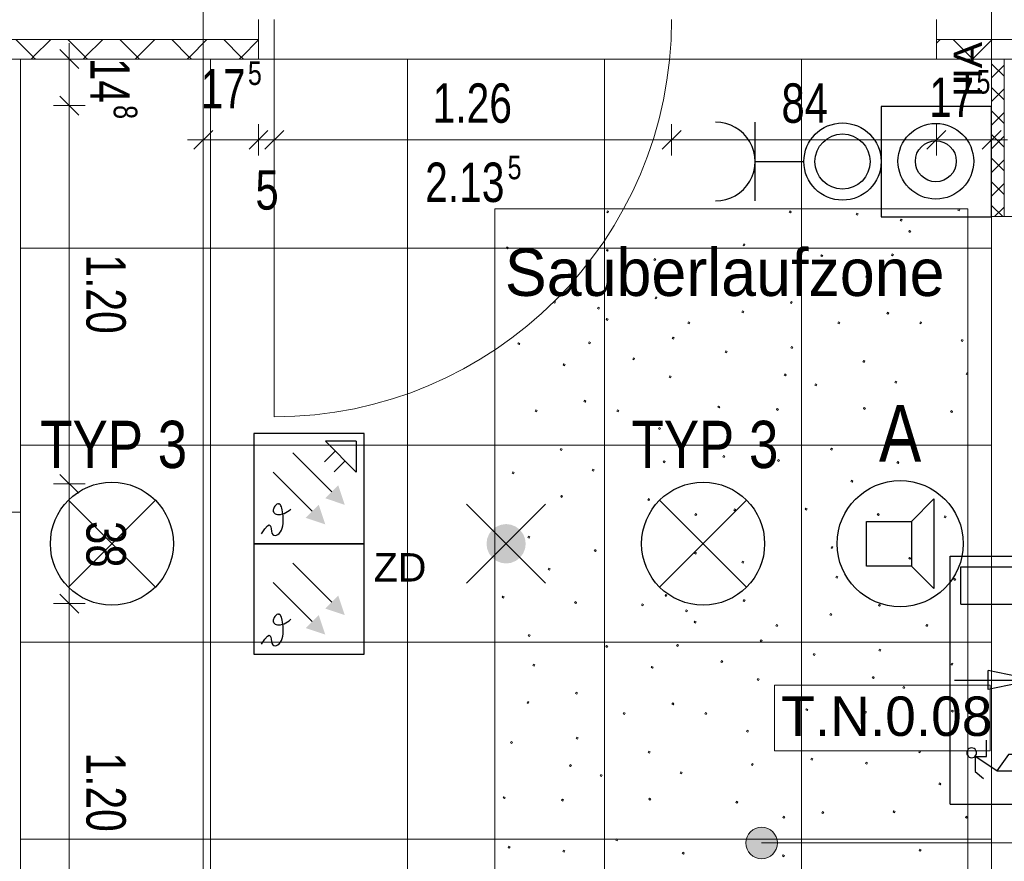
# Model space of a CAD drawing. Extents: x 1101 to 1942, y 41 to 882.
# Tile 15 of 113: x 1412 to 1474, y 136 to 189. Entities that reach past the tile are written whole.
import ezdxf
from ezdxf.lldxf.tags import DXFTag

# ---------------------------------------------------------------- set-up
doc = ezdxf.new("R2010")
doc.units = 0
doc.layers.get('0').update_dxf_attribs({"lineweight": 13})
for name, color, linetype, lineweight in [('Axen', 7, 'Continuous', 25), ('Beschriftung', 7, 'Continuous', 25), ('BI_X_Geometrie', 7, 'Continuous', 13), ('Boden', 7, 'Continuous', 25), ('Deckenspiegel', 7, 'Continuous', 25), ('Fullfläche', 7, 'Continuous', 25), ('Maßlinien', 7, 'Continuous', 25), ('Treppen', 7, 'Continuous', 25), ('Türen-A03CP7E11H', 7, 'Continuous', 25), ('Wände', 7, 'Continuous', 25)]:
    doc.layers.add(name, color=color, linetype=linetype, lineweight=lineweight)
for name, color, linetype, lineweight, true_color in [('BI_E_Beschallung', 5, 'Continuous', 25, 0x0000ff), ('BI_E_Einbruchmeldeanlagen', 5, 'Continuous', 25, 0x0000ff), ('BI_E_Licht', 7, 'Continuous', 25, 0xff6600), ('BI_E_Sicherheitsleuchten', 3, 'Continuous', 25, 0x00ff00), ('BI_E_Starkstrom', 1, 'Continuous', 25, 0xff0000), ('BI_E_Steckdosen', 1, 'Continuous', 25, 0xff0000)]:
    doc.layers.add(name, color=color, linetype=linetype, lineweight=lineweight, true_color=true_color)
doc.styles.get("Standard").update_dxf_attribs({"font": 'arial.ttf'})
tags = doc.linetypes.add('ALL_S25', pattern=[0.001, 0, -0.001]).pattern_tags.tags
tags[6:7] = [DXFTag(74, 4), DXFTag(75, 0), DXFTag(340, '0'), DXFTag(46, 1.0), DXFTag(50, 0.0), DXFTag(44, 0.0), DXFTag(45, 0.0)]
tags[4:5] = [DXFTag(74, 4), DXFTag(75, 0), DXFTag(340, '0'), DXFTag(46, 1.0), DXFTag(50, 0.0), DXFTag(44, 0.0), DXFTag(45, 0.0)]
tags = doc.linetypes.add('PUNKT2_S9-A03CP7E21H', pattern=[0.001, 0, -0.001]).pattern_tags.tags
tags[6:7] = [DXFTag(74, 4), DXFTag(75, 0), DXFTag(340, '0'), DXFTag(46, 1.0), DXFTag(50, 0.0), DXFTag(44, 0.0), DXFTag(45, 0.0)]
tags[4:5] = [DXFTag(74, 4), DXFTag(75, 0), DXFTag(340, '0'), DXFTag(46, 1.0), DXFTag(50, 0.0), DXFTag(44, 0.0), DXFTag(45, 0.0)]

# ---------------------------------------------------------------- blocks, each defined once
blk = doc.blocks.new('Referenz-A03CP7E41H', base_point=(1127.794, 89.807))
at = {"layer": 'Axen', "color": 0, "linetype": 'ALL_S25', "lineweight": -2, "ltscale": 0.13}
for p, q in [((1423.498, 90.134), (1423.498, 825.648)), ((1473.498, 90.134), (1473.498, 825.648))]:
    blk.add_line(p, q, dxfattribs=at)
at = {"layer": 'Beschriftung', "color": 0, "lineweight": -2}
for p, q in [((1473.409, 147.212), (1459.737, 147.213)), ((1459.737, 147.213), (1459.737, 143.047)), ((1473.408, 143.045), (1473.409, 147.212)), ((1459.737, 143.047), (1473.408, 143.045))]:
    blk.add_line(p, q, dxfattribs=at)
at = {"layer": 'Boden', "color": 0, "lineweight": -2}
for p, q in [((1441.98, 133.447), (1441.985, 177.447)), ((1441.985, 177.447), (1471.985, 177.443)), ((1471.353, 177.358), (1471.397, 177.438)), ((1471.397, 177.438), (1471.478, 177.394)), ((1471.478, 177.394), (1471.433, 177.314)), ((1471.985, 177.443), (1471.98, 133.443)), ((1449.082, 177.235), (1449.126, 177.316)), ((1449.162, 177.191), (1449.082, 177.235)), ((1449.126, 177.316), (1449.206, 177.272)), ((1449.206, 177.272), (1449.162, 177.191)), ((1460.664, 177.229), (1460.708, 177.309)), ((1460.744, 177.184), (1460.664, 177.229)), ((1460.708, 177.309), (1460.789, 177.265)), ((1460.789, 177.265), (1460.744, 177.184)), ((1464.912, 177.089), (1464.956, 177.169)), ((1464.992, 177.045), (1464.912, 177.089)), ((1464.956, 177.169), (1465.037, 177.125)), ((1465.037, 177.125), (1464.992, 177.045)), ((1467.707, 176.715), (1467.752, 176.795)), ((1467.752, 176.795), (1467.832, 176.751)), ((1467.832, 176.751), (1467.788, 176.67)), ((1471.433, 177.314), (1471.353, 177.358)), ((1467.788, 176.67), (1467.707, 176.715)), ((1468.249, 175.997), (1468.294, 176.078)), ((1468.33, 175.953), (1468.249, 175.997)), ((1468.294, 176.078), (1468.374, 176.034)), ((1468.374, 176.034), (1468.33, 175.953)), ((1442.708, 174.945), (1442.752, 175.025)), ((1442.788, 174.901), (1442.708, 174.945)), ((1442.752, 175.025), (1442.832, 174.981)), ((1442.832, 174.981), (1442.788, 174.901)), ((1449.063, 174.793), (1449.107, 174.874)), ((1449.107, 174.874), (1449.187, 174.829)), ((1457.729, 175.146), (1457.773, 175.227)), ((1457.809, 175.102), (1457.729, 175.146)), ((1457.773, 175.227), (1457.853, 175.183)), ((1457.853, 175.183), (1457.809, 175.102)), ((1449.143, 174.749), (1449.063, 174.793)), ((1449.187, 174.829), (1449.143, 174.749)), ((1452.065, 174.208), (1452.11, 174.289)), ((1452.11, 174.289), (1452.19, 174.244)), ((1452.19, 174.244), (1452.146, 174.164)), ((1462.657, 174.455), (1462.702, 174.535)), ((1462.738, 174.411), (1462.657, 174.455)), ((1462.702, 174.535), (1462.782, 174.491)), ((1462.782, 174.491), (1462.738, 174.411)), ((1467.141, 174.509), (1467.185, 174.589)), ((1467.221, 174.464), (1467.141, 174.509)), ((1467.185, 174.589), (1467.266, 174.545)), ((1467.266, 174.545), (1467.221, 174.464)), ((1452.146, 174.164), (1452.065, 174.208)), ((1458.029, 173.255), (1458.073, 173.335)), ((1458.109, 173.211), (1458.029, 173.255)), ((1458.073, 173.335), (1458.153, 173.291)), ((1458.153, 173.291), (1458.109, 173.211)), ((1465.524, 173.122), (1465.568, 173.203)), ((1465.604, 173.078), (1465.524, 173.122)), ((1465.568, 173.203), (1465.648, 173.158)), ((1465.648, 173.158), (1465.604, 173.078)), ((1469.937, 173.489), (1469.981, 173.569)), ((1470.017, 173.444), (1469.937, 173.489)), ((1469.981, 173.569), (1470.062, 173.525)), ((1470.062, 173.525), (1470.017, 173.444)), ((1447.199, 172.106), (1447.243, 172.186)), ((1447.279, 172.062), (1447.199, 172.106)), ((1447.243, 172.186), (1447.324, 172.142)), ((1447.324, 172.142), (1447.279, 172.062)), ((1452.148, 171.774), (1452.192, 171.855)), ((1452.229, 171.73), (1452.148, 171.774)), ((1452.192, 171.855), (1452.273, 171.811)), ((1452.273, 171.811), (1452.229, 171.73)), ((1445.707, 171.506), (1445.751, 171.586)), ((1445.788, 171.461), (1445.707, 171.506)), ((1445.751, 171.586), (1445.832, 171.542)), ((1445.832, 171.542), (1445.788, 171.461)), ((1448.503, 171.131), (1448.547, 171.212)), ((1448.583, 171.087), (1448.503, 171.131)), ((1448.547, 171.212), (1448.627, 171.167)), ((1448.627, 171.167), (1448.583, 171.087)), ((1460.732, 171.479), (1460.776, 171.559)), ((1460.812, 171.435), (1460.732, 171.479)), ((1460.776, 171.559), (1460.857, 171.515)), ((1460.857, 171.515), (1460.812, 171.435)), ((1457.652, 170.896), (1457.696, 170.977)), ((1457.733, 170.852), (1457.652, 170.896)), ((1457.696, 170.977), (1457.777, 170.932)), ((1457.777, 170.932), (1457.733, 170.852)), ((1466.845, 170.798), (1466.889, 170.879)), ((1466.925, 170.754), (1466.845, 170.798)), ((1466.889, 170.879), (1466.97, 170.835)), ((1466.97, 170.835), (1466.925, 170.754)), ((1449.044, 170.414), (1449.089, 170.494)), ((1449.125, 170.37), (1449.044, 170.414)), ((1449.089, 170.494), (1449.169, 170.45)), ((1449.169, 170.45), (1449.125, 170.37)), ((1454.232, 170.193), (1454.276, 170.274)), ((1454.313, 170.149), (1454.232, 170.193)), ((1454.276, 170.274), (1454.357, 170.23)), ((1454.357, 170.23), (1454.313, 170.149)), ((1463.751, 170.191), (1463.796, 170.271)), ((1463.832, 170.146), (1463.751, 170.191)), ((1463.796, 170.271), (1463.876, 170.227)), ((1463.876, 170.227), (1463.832, 170.146)), ((1468.935, 170.198), (1468.98, 170.279)), ((1469.016, 170.154), (1468.935, 170.198)), ((1468.98, 170.279), (1469.06, 170.235)), ((1469.06, 170.235), (1469.016, 170.154)), ((1453.245, 169.219), (1453.289, 169.3)), ((1453.289, 169.3), (1453.37, 169.255)), ((1453.37, 169.255), (1453.326, 169.175)), ((1443.453, 168.871), (1443.497, 168.952)), ((1443.533, 168.827), (1443.453, 168.871)), ((1443.497, 168.952), (1443.578, 168.908)), ((1443.578, 168.908), (1443.533, 168.827)), ((1447.936, 168.925), (1447.98, 169.006)), ((1448.017, 168.881), (1447.936, 168.925)), ((1447.98, 169.006), (1448.061, 168.962)), ((1448.061, 168.962), (1448.017, 168.881)), ((1453.326, 169.175), (1453.245, 169.219)), ((1460.767, 168.636), (1460.811, 168.716)), ((1460.847, 168.591), (1460.767, 168.636)), ((1460.811, 168.716), (1460.892, 168.672)), ((1460.892, 168.672), (1460.847, 168.591)), ((1471.575, 169.07), (1471.619, 169.151)), ((1471.656, 169.026), (1471.575, 169.07)), ((1471.619, 169.151), (1471.7, 169.107)), ((1471.7, 169.107), (1471.656, 169.026)), ((1456.598, 168.361), (1456.642, 168.442)), ((1456.678, 168.317), (1456.598, 168.361)), ((1456.642, 168.442), (1456.723, 168.397)), ((1456.723, 168.397), (1456.678, 168.317)), ((1446.319, 167.539), (1446.363, 167.619)), ((1446.399, 167.494), (1446.319, 167.539)), ((1446.363, 167.619), (1446.444, 167.575)), ((1446.444, 167.575), (1446.399, 167.494)), ((1450.732, 167.905), (1450.776, 167.986)), ((1450.812, 167.861), (1450.732, 167.905)), ((1450.776, 167.986), (1450.857, 167.941)), ((1450.857, 167.941), (1450.812, 167.861)), ((1465.34, 167.737), (1465.384, 167.817)), ((1465.42, 167.692), (1465.34, 167.737)), ((1465.384, 167.817), (1465.464, 167.773)), ((1465.464, 167.773), (1465.42, 167.692)), ((1453.042, 166.765), (1453.086, 166.845)), ((1453.123, 166.721), (1453.042, 166.765)), ((1453.086, 166.845), (1453.167, 166.801)), ((1453.167, 166.801), (1453.123, 166.721)), ((1460.338, 166.886), (1460.382, 166.967)), ((1460.419, 166.842), (1460.338, 166.886)), ((1460.382, 166.967), (1460.463, 166.923)), ((1460.463, 166.923), (1460.419, 166.842)), ((1471.879, 166.951), (1471.923, 167.031)), ((1471.96, 166.907), (1471.879, 166.951)), ((1471.923, 167.031), (1471.984, 166.998)), ((1471.984, 166.951), (1471.96, 166.907)), ((1471.984, 166.998), (1471.984, 166.951)), ((1462.289, 166.266), (1462.333, 166.347)), ((1462.369, 166.222), (1462.289, 166.266)), ((1462.333, 166.347), (1462.414, 166.303)), ((1462.414, 166.303), (1462.369, 166.222)), ((1467.365, 166.43), (1467.409, 166.511)), ((1467.445, 166.386), (1467.365, 166.43)), ((1467.409, 166.511), (1467.49, 166.466)), ((1467.49, 166.466), (1467.445, 166.386)), ((1447.64, 165.215), (1447.684, 165.296)), ((1447.72, 165.171), (1447.64, 165.215)), ((1447.684, 165.296), (1447.765, 165.251)), ((1447.765, 165.251), (1447.72, 165.171)), ((1456.139, 164.853), (1456.183, 164.934)), ((1456.183, 164.934), (1456.264, 164.89)), ((1456.264, 164.89), (1456.219, 164.809)), ((1444.547, 164.607), (1444.591, 164.688)), ((1444.627, 164.563), (1444.547, 164.607)), ((1444.591, 164.688), (1444.671, 164.644)), ((1444.671, 164.644), (1444.627, 164.563)), ((1449.731, 164.615), (1449.775, 164.695)), ((1449.811, 164.571), (1449.731, 164.615)), ((1449.775, 164.695), (1449.855, 164.651)), ((1449.855, 164.651), (1449.811, 164.571)), ((1456.219, 164.809), (1456.139, 164.853)), ((1459.848, 164.703), (1459.893, 164.783)), ((1459.929, 164.659), (1459.848, 164.703)), ((1459.893, 164.783), (1459.973, 164.739)), ((1459.973, 164.739), (1459.929, 164.659)), ((1465.37, 164.767), (1465.414, 164.847)), ((1465.45, 164.723), (1465.37, 164.767)), ((1465.414, 164.847), (1465.495, 164.803)), ((1465.495, 164.803), (1465.45, 164.723)), ((1470.887, 164.559), (1470.932, 164.639)), ((1470.968, 164.515), (1470.887, 164.559)), ((1470.932, 164.639), (1471.012, 164.595)), ((1471.012, 164.595), (1470.968, 164.515)), ((1452.37, 163.487), (1452.415, 163.568)), ((1452.451, 163.443), (1452.37, 163.487)), ((1452.415, 163.568), (1452.495, 163.523)), ((1452.495, 163.523), (1452.451, 163.443)), ((1446.135, 162.153), (1446.179, 162.234)), ((1446.215, 162.109), (1446.135, 162.153)), ((1446.179, 162.234), (1446.26, 162.189)), ((1446.26, 162.189), (1446.215, 162.109)), ((1456.447, 161.715), (1456.492, 161.795)), ((1456.492, 161.795), (1456.572, 161.751)), ((1463.288, 162.183), (1463.333, 162.264)), ((1463.369, 162.139), (1463.288, 162.183)), ((1463.333, 162.264), (1463.413, 162.219)), ((1463.413, 162.219), (1463.369, 162.139)), ((1452.674, 161.368), (1452.718, 161.448)), ((1452.755, 161.323), (1452.674, 161.368)), ((1452.718, 161.448), (1452.799, 161.404)), ((1452.799, 161.404), (1452.755, 161.323)), ((1456.528, 161.67), (1456.447, 161.715)), ((1456.572, 161.751), (1456.528, 161.67)), ((1459.918, 161.453), (1459.962, 161.534)), ((1459.999, 161.409), (1459.918, 161.453)), ((1459.962, 161.534), (1460.043, 161.49)), ((1460.043, 161.49), (1459.999, 161.409)), ((1467.496, 161.323), (1467.54, 161.404)), ((1467.576, 161.279), (1467.496, 161.323)), ((1467.54, 161.404), (1467.621, 161.36)), ((1467.621, 161.36), (1467.576, 161.279)), ((1443.084, 160.683), (1443.128, 160.764)), ((1443.165, 160.639), (1443.084, 160.683)), ((1443.128, 160.764), (1443.209, 160.719)), ((1443.209, 160.719), (1443.165, 160.639)), ((1448.16, 160.847), (1448.204, 160.927)), ((1448.241, 160.802), (1448.16, 160.847)), ((1448.204, 160.927), (1448.285, 160.883)), ((1448.285, 160.883), (1448.241, 160.802)), ((1464.57, 160.14), (1464.614, 160.22)), ((1464.65, 160.095), (1464.57, 160.14)), ((1464.614, 160.22), (1464.695, 160.176)), ((1464.695, 160.176), (1464.65, 160.095)), ((1446.165, 159.184), (1446.209, 159.264)), ((1446.209, 159.264), (1446.29, 159.22)), ((1446.246, 159.139), (1446.165, 159.184)), ((1446.29, 159.22), (1446.246, 159.139)), ((1451.683, 158.976), (1451.727, 159.056)), ((1451.763, 158.931), (1451.683, 158.976)), ((1451.727, 159.056), (1451.807, 159.012)), ((1451.807, 159.012), (1451.763, 158.931)), ((1454.665, 158.031), (1454.709, 158.111)), ((1454.745, 157.986), (1454.665, 158.031)), ((1454.709, 158.111), (1454.79, 158.067)), ((1454.79, 158.067), (1454.745, 157.986)), ((1457.139, 158.333), (1457.183, 158.414)), ((1457.219, 158.289), (1457.139, 158.333)), ((1457.183, 158.414), (1457.264, 158.37)), ((1457.264, 158.37), (1457.219, 158.289)), ((1461.666, 158.379), (1461.71, 158.46)), ((1461.747, 158.335), (1461.666, 158.379)), ((1461.71, 158.46), (1461.791, 158.415)), ((1461.791, 158.415), (1461.747, 158.335)), ((1466.247, 158.024), (1466.292, 158.104)), ((1466.328, 157.98), (1466.247, 158.024)), ((1466.292, 158.104), (1466.372, 158.06)), ((1466.372, 158.06), (1466.328, 157.98)), ((1470.495, 157.884), (1470.539, 157.965)), ((1470.576, 157.84), (1470.495, 157.884)), ((1470.539, 157.965), (1470.62, 157.92)), ((1470.62, 157.92), (1470.576, 157.84)), ((1444.084, 156.6), (1444.128, 156.68)), ((1444.164, 156.556), (1444.084, 156.6)), ((1444.128, 156.68), (1444.209, 156.636)), ((1444.209, 156.636), (1444.164, 156.556)), ((1448.291, 155.74), (1448.335, 155.821)), ((1448.371, 155.696), (1448.291, 155.74)), ((1448.335, 155.821), (1448.416, 155.776)), ((1448.416, 155.776), (1448.371, 155.696)), ((1454.646, 155.588), (1454.69, 155.669)), ((1454.727, 155.544), (1454.646, 155.588)), ((1454.69, 155.669), (1454.771, 155.624)), ((1454.771, 155.624), (1454.727, 155.544)), ((1463.312, 155.942), (1463.356, 156.022)), ((1463.392, 155.897), (1463.312, 155.942)), ((1463.356, 156.022), (1463.437, 155.978)), ((1463.437, 155.978), (1463.392, 155.897)), ((1457.649, 155.003), (1457.693, 155.084)), ((1457.729, 154.959), (1457.649, 155.003)), ((1457.693, 155.084), (1457.774, 155.04)), ((1457.774, 155.04), (1457.729, 154.959)), ((1468.241, 155.25), (1468.285, 155.331)), ((1468.321, 155.206), (1468.241, 155.25)), ((1468.285, 155.331), (1468.366, 155.286)), ((1468.366, 155.286), (1468.321, 155.206)), ((1445.365, 154.556), (1445.409, 154.637)), ((1445.446, 154.512), (1445.365, 154.556)), ((1445.409, 154.637), (1445.49, 154.593)), ((1445.49, 154.593), (1445.446, 154.512)), ((1463.612, 154.05), (1463.656, 154.131)), ((1463.692, 154.006), (1463.612, 154.05)), ((1463.656, 154.131), (1463.737, 154.086)), ((1463.737, 154.086), (1463.692, 154.006)), ((1471.107, 153.917), (1471.151, 153.998)), ((1471.187, 153.873), (1471.107, 153.917)), ((1471.151, 153.998), (1471.232, 153.953)), ((1471.232, 153.953), (1471.187, 153.873)), ((1442.461, 152.796), (1442.505, 152.876)), ((1442.542, 152.751), (1442.461, 152.796)), ((1442.505, 152.876), (1442.586, 152.832)), ((1442.586, 152.832), (1442.542, 152.751)), ((1447.042, 152.44), (1447.087, 152.521)), ((1447.123, 152.396), (1447.042, 152.44)), ((1447.087, 152.521), (1447.167, 152.477)), ((1447.167, 152.477), (1447.123, 152.396)), ((1452.782, 152.901), (1452.826, 152.982)), ((1452.863, 152.857), (1452.782, 152.901)), ((1452.826, 152.982), (1452.907, 152.937)), ((1452.907, 152.937), (1452.863, 152.857)), ((1457.731, 152.57), (1457.776, 152.65)), ((1457.812, 152.525), (1457.731, 152.57)), ((1457.776, 152.65), (1457.856, 152.606)), ((1457.856, 152.606), (1457.812, 152.525)), ((1451.29, 152.301), (1451.335, 152.381)), ((1451.371, 152.256), (1451.29, 152.301)), ((1451.335, 152.381), (1451.415, 152.337)), ((1451.415, 152.337), (1451.371, 152.256)), ((1454.086, 151.926), (1454.13, 152.007)), ((1454.167, 151.882), (1454.086, 151.926)), ((1454.13, 152.007), (1454.211, 151.963)), ((1454.211, 151.963), (1454.167, 151.882)), ((1463.235, 151.691), (1463.28, 151.772)), ((1463.28, 151.772), (1463.36, 151.728)), ((1466.315, 152.274), (1466.359, 152.355)), ((1466.396, 152.23), (1466.315, 152.274)), ((1466.359, 152.355), (1466.44, 152.31)), ((1466.44, 152.31), (1466.396, 152.23)), ((1454.628, 151.209), (1454.672, 151.29)), ((1454.708, 151.165), (1454.628, 151.209)), ((1454.672, 151.29), (1454.753, 151.245)), ((1454.753, 151.245), (1454.708, 151.165)), ((1463.316, 151.647), (1463.235, 151.691)), ((1463.36, 151.728), (1463.316, 151.647)), ((1459.816, 150.989), (1459.86, 151.069)), ((1459.896, 150.944), (1459.816, 150.989)), ((1459.86, 151.069), (1459.94, 151.025)), ((1459.94, 151.025), (1459.896, 150.944)), ((1469.335, 150.986), (1469.379, 151.066)), ((1469.415, 150.942), (1469.335, 150.986)), ((1469.379, 151.066), (1469.46, 151.022)), ((1469.46, 151.022), (1469.415, 150.942)), ((1444.107, 150.358), (1444.151, 150.439)), ((1444.188, 150.314), (1444.107, 150.358)), ((1444.151, 150.439), (1444.232, 150.394)), ((1444.232, 150.394), (1444.188, 150.314)), ((1458.828, 150.014), (1458.873, 150.095)), ((1458.909, 149.97), (1458.828, 150.014)), ((1458.873, 150.095), (1458.953, 150.05)), ((1458.953, 150.05), (1458.909, 149.97)), ((1449.036, 149.667), (1449.08, 149.747)), ((1449.117, 149.622), (1449.036, 149.667)), ((1449.08, 149.747), (1449.161, 149.703)), ((1449.161, 149.703), (1449.117, 149.622)), ((1453.519, 149.72), (1453.564, 149.801)), ((1453.6, 149.676), (1453.519, 149.72)), ((1453.564, 149.801), (1453.644, 149.757)), ((1453.644, 149.757), (1453.6, 149.676)), ((1466.35, 149.431), (1466.394, 149.511)), ((1466.431, 149.387), (1466.35, 149.431)), ((1466.394, 149.511), (1466.475, 149.467)), ((1466.475, 149.467), (1466.431, 149.387)), ((1456.315, 148.7), (1456.36, 148.781)), ((1456.396, 148.656), (1456.315, 148.7)), ((1456.36, 148.781), (1456.44, 148.737)), ((1456.44, 148.737), (1456.396, 148.656)), ((1462.181, 149.156), (1462.225, 149.237)), ((1462.262, 149.112), (1462.181, 149.156)), ((1462.225, 149.237), (1462.306, 149.192)), ((1462.306, 149.192), (1462.262, 149.112)), ((1444.407, 148.467), (1444.451, 148.547)), ((1444.488, 148.422), (1444.407, 148.467)), ((1444.451, 148.547), (1444.532, 148.503)), ((1444.532, 148.503), (1444.488, 148.422)), ((1451.902, 148.334), (1451.946, 148.414)), ((1451.983, 148.29), (1451.902, 148.334)), ((1451.946, 148.414), (1452.027, 148.37)), ((1452.027, 148.37), (1451.983, 148.29)), ((1470.923, 148.532), (1470.967, 148.612)), ((1471.004, 148.487), (1470.923, 148.532)), ((1470.967, 148.612), (1471.048, 148.568)), ((1471.048, 148.568), (1471.004, 148.487)), ((1458.625, 147.56), (1458.67, 147.641)), ((1458.706, 147.516), (1458.625, 147.56)), ((1458.67, 147.641), (1458.75, 147.596)), ((1458.75, 147.596), (1458.706, 147.516)), ((1465.922, 147.682), (1465.966, 147.762)), ((1466.002, 147.637), (1465.922, 147.682)), ((1465.966, 147.762), (1466.046, 147.718)), ((1466.046, 147.718), (1466.002, 147.637)), ((1447.11, 146.691), (1447.155, 146.771)), ((1447.155, 146.771), (1447.235, 146.727)), ((1467.872, 147.062), (1467.916, 147.142)), ((1467.953, 147.017), (1467.872, 147.062)), ((1467.916, 147.142), (1467.997, 147.098)), ((1467.997, 147.098), (1467.953, 147.017)), ((1444.031, 146.108), (1444.075, 146.188)), ((1444.075, 146.188), (1444.155, 146.144)), ((1444.155, 146.144), (1444.111, 146.064)), ((1447.191, 146.647), (1447.11, 146.691)), ((1447.235, 146.727), (1447.191, 146.647)), ((1444.111, 146.064), (1444.031, 146.108)), ((1453.223, 146.01), (1453.268, 146.091)), ((1453.304, 145.966), (1453.223, 146.01)), ((1453.268, 146.091), (1453.348, 146.047)), ((1453.348, 146.047), (1453.304, 145.966)), ((1461.722, 145.648), (1461.766, 145.729)), ((1461.803, 145.604), (1461.722, 145.648)), ((1461.766, 145.729), (1461.847, 145.685)), ((1461.847, 145.685), (1461.803, 145.604)), ((1465.432, 145.498), (1465.476, 145.579)), ((1465.476, 145.579), (1465.557, 145.534)), ((1465.557, 145.534), (1465.512, 145.454)), ((1470.953, 145.562), (1470.998, 145.643)), ((1471.034, 145.518), (1470.953, 145.562)), ((1470.998, 145.643), (1471.078, 145.598)), ((1471.078, 145.598), (1471.034, 145.518)), ((1450.13, 145.403), (1450.174, 145.483)), ((1450.21, 145.358), (1450.13, 145.403)), ((1450.174, 145.483), (1450.255, 145.439)), ((1450.255, 145.439), (1450.21, 145.358)), ((1455.314, 145.41), (1455.358, 145.491)), ((1455.394, 145.366), (1455.314, 145.41)), ((1455.358, 145.491), (1455.439, 145.446)), ((1455.439, 145.446), (1455.394, 145.366)), ((1465.512, 145.454), (1465.432, 145.498)), ((1457.954, 144.282), (1457.998, 144.363)), ((1458.034, 144.238), (1457.954, 144.282)), ((1457.998, 144.363), (1458.079, 144.318)), ((1458.079, 144.318), (1458.034, 144.238)), ((1442.976, 143.573), (1443.021, 143.653)), ((1443.021, 143.653), (1443.101, 143.609)), ((1447.145, 143.848), (1447.19, 143.928)), ((1447.226, 143.803), (1447.145, 143.848)), ((1447.19, 143.928), (1447.27, 143.884)), ((1447.27, 143.884), (1447.226, 143.803)), ((1443.057, 143.528), (1442.976, 143.573)), ((1443.101, 143.609), (1443.057, 143.528)), ((1451.718, 142.948), (1451.762, 143.029)), ((1451.762, 143.029), (1451.843, 142.985)), ((1468.872, 142.978), (1468.916, 143.059)), ((1468.916, 143.059), (1468.997, 143.015)), ((1451.799, 142.904), (1451.718, 142.948)), ((1451.843, 142.985), (1451.799, 142.904)), ((1462.031, 142.51), (1462.075, 142.59)), ((1462.111, 142.466), (1462.031, 142.51)), ((1462.075, 142.59), (1462.155, 142.546)), ((1462.155, 142.546), (1462.111, 142.466)), ((1468.952, 142.934), (1468.872, 142.978)), ((1468.997, 143.015), (1468.952, 142.934)), ((1446.717, 142.098), (1446.761, 142.179)), ((1446.797, 142.054), (1446.717, 142.098)), ((1446.761, 142.179), (1446.842, 142.135)), ((1446.842, 142.135), (1446.797, 142.054)), ((1458.258, 142.163), (1458.302, 142.243)), ((1458.338, 142.118), (1458.258, 142.163)), ((1458.302, 142.243), (1458.382, 142.199)), ((1458.382, 142.199), (1458.338, 142.118)), ((1465.502, 142.248), (1465.546, 142.329)), ((1465.582, 142.204), (1465.502, 142.248)), ((1465.546, 142.329), (1465.626, 142.285)), ((1465.626, 142.285), (1465.582, 142.204)), ((1448.667, 141.478), (1448.712, 141.559)), ((1448.748, 141.434), (1448.667, 141.478)), ((1448.712, 141.559), (1448.792, 141.515)), ((1448.792, 141.515), (1448.748, 141.434)), ((1453.743, 141.642), (1453.788, 141.722)), ((1453.824, 141.598), (1453.743, 141.642)), ((1453.788, 141.722), (1453.868, 141.678)), ((1453.868, 141.678), (1453.824, 141.598)), ((1470.153, 140.935), (1470.198, 141.015)), ((1470.234, 140.891), (1470.153, 140.935)), ((1470.198, 141.015), (1470.278, 140.971)), ((1470.278, 140.971), (1470.234, 140.891)), ((1442.517, 140.065), (1442.562, 140.146)), ((1442.598, 140.021), (1442.517, 140.065)), ((1442.562, 140.146), (1442.642, 140.102)), ((1442.642, 140.102), (1442.598, 140.021)), ((1446.227, 139.915), (1446.271, 139.995)), ((1446.307, 139.87), (1446.227, 139.915)), ((1446.271, 139.995), (1446.352, 139.951)), ((1446.352, 139.951), (1446.307, 139.87)), ((1451.748, 139.979), (1451.793, 140.059)), ((1451.829, 139.935), (1451.748, 139.979)), ((1451.793, 140.059), (1451.873, 140.015)), ((1451.873, 140.015), (1451.829, 139.935)), ((1457.266, 139.771), (1457.31, 139.851)), ((1457.346, 139.727), (1457.266, 139.771)), ((1457.31, 139.851), (1457.391, 139.807)), ((1457.391, 139.807), (1457.346, 139.727)), ((1460.248, 138.826), (1460.293, 138.906)), ((1460.329, 138.782), (1460.248, 138.826)), ((1460.293, 138.906), (1460.373, 138.862)), ((1460.373, 138.862), (1460.329, 138.782)), ((1462.722, 139.128), (1462.766, 139.209)), ((1462.803, 139.084), (1462.722, 139.128)), ((1462.766, 139.209), (1462.847, 139.165)), ((1462.847, 139.165), (1462.803, 139.084)), ((1467.249, 139.174), (1467.294, 139.255)), ((1467.33, 139.13), (1467.249, 139.174)), ((1467.294, 139.255), (1467.374, 139.21)), ((1467.374, 139.21), (1467.33, 139.13)), ((1471.831, 138.819), (1471.875, 138.899)), ((1471.911, 138.775), (1471.831, 138.819)), ((1471.875, 138.899), (1471.955, 138.855)), ((1471.955, 138.855), (1471.911, 138.775)), ((1449.667, 137.395), (1449.711, 137.476)), ((1449.748, 137.351), (1449.667, 137.395)), ((1449.711, 137.476), (1449.792, 137.431)), ((1449.792, 137.431), (1449.748, 137.351)), ((1442.826, 136.927), (1442.87, 137.007)), ((1442.906, 136.882), (1442.826, 136.927)), ((1442.87, 137.007), (1442.951, 136.963)), ((1442.951, 136.963), (1442.906, 136.882)), ((1468.895, 136.737), (1468.939, 136.817)), ((1468.939, 136.817), (1469.02, 136.773)), ((1469.02, 136.773), (1468.976, 136.692)), ((1446.297, 136.665), (1446.341, 136.746)), ((1446.377, 136.621), (1446.297, 136.665)), ((1446.341, 136.746), (1446.422, 136.701)), ((1446.422, 136.701), (1446.377, 136.621)), ((1453.874, 136.535), (1453.919, 136.616)), ((1453.955, 136.491), (1453.874, 136.535)), ((1453.919, 136.616), (1453.999, 136.572)), ((1453.999, 136.572), (1453.955, 136.491)), ((1460.229, 136.383), (1460.274, 136.464)), ((1460.31, 136.339), (1460.229, 136.383)), ((1460.274, 136.464), (1460.354, 136.42)), ((1460.354, 136.42), (1460.31, 136.339)), ((1468.976, 136.692), (1468.895, 136.737))]:
    blk.add_line(p, q, dxfattribs=at)
at = {"layer": 'Deckenspiegel', "color": 0, "lineweight": -2}
for p, q in [((1411.898, 125.449), (1411.898, 186.949)), ((1411.898, 186.949), (1473.498, 186.949)), ((1423.948, 125.449), (1423.948, 186.949)), ((1436.448, 125.449), (1436.448, 186.949)), ((1448.948, 125.449), (1448.948, 186.949)), ((1461.448, 125.449), (1461.448, 186.949)), ((1473.498, 186.949), (1473.498, 125.45)), ((1411.898, 174.949), (1473.498, 174.949)), ((1411.898, 162.449), (1473.498, 162.449)), ((1411.898, 149.949), (1473.498, 149.949)), ((1411.898, 137.449), (1473.498, 137.449))]:
    blk.add_line(p, q, dxfattribs=at)
at = {"layer": 'Fullfläche', "color": 0, "lineweight": -2}
for p, q in [((1411.604, 188.186), (1412.708, 187.081)), ((1413.819, 188.186), (1412.714, 187.081)), ((1414.903, 188.186), (1416.008, 187.08)), ((1417.119, 188.186), (1416.014, 187.08)), ((1418.203, 188.186), (1419.308, 187.08)), ((1420.419, 188.185), (1419.314, 187.08)), ((1421.503, 188.185), (1422.608, 187.079)), ((1423.719, 188.185), (1422.614, 187.079)), ((1424.803, 188.185), (1425.908, 187.079)), ((1426.998, 188.164), (1425.914, 187.079)), ((1469.998, 187.955), (1470.242, 188.199)), ((1472.295, 186.957), (1471.054, 188.199)), ((1472.301, 186.957), (1473.542, 188.199)), ((1412.708, 187.078), (1412.579, 186.949)), ((1412.714, 187.078), (1412.843, 186.949)), ((1416.008, 187.077), (1415.88, 186.949)), ((1416.014, 187.077), (1416.142, 186.949)), ((1419.308, 187.076), (1419.18, 186.949)), ((1419.314, 187.076), (1419.441, 186.949)), ((1422.608, 187.076), (1422.481, 186.949)), ((1422.614, 187.076), (1422.741, 186.949)), ((1425.908, 187.075), (1425.781, 186.949)), ((1425.914, 187.075), (1426.04, 186.949)), ((1472.29, 186.949), (1472.295, 186.953)), ((1472.306, 186.949), (1472.301, 186.953)), ((1473.498, 186.655), (1474.298, 185.856)), ((1473.498, 185.758), (1474.298, 186.557)), ((1473.498, 185.155), (1474.298, 184.356)), ((1473.498, 184.258), (1474.298, 185.057)), ((1473.498, 183.655), (1474.298, 182.856)), ((1473.498, 182.758), (1474.298, 183.557)), ((1473.498, 182.155), (1474.298, 181.356)), ((1473.498, 181.258), (1474.298, 182.057)), ((1473.498, 180.655), (1474.298, 179.856)), ((1473.498, 179.758), (1474.298, 180.557)), ((1473.498, 179.156), (1474.298, 178.356)), ((1473.498, 178.258), (1474.298, 179.057)), ((1473.498, 177.655), (1474.205, 176.949)), ((1473.689, 176.949), (1474.298, 177.557))]:
    blk.add_line(p, q, dxfattribs=at)
at = {"layer": 'Maßlinien', "color": 0, "lineweight": -2}
for p, q in [((1415.598, 186.349), (1414.398, 187.549)), ((1414.998, 186.949), (1414.998, 187.949)), ((1414.998, 186.949), (1413.998, 186.949)), ((1414.998, 186.949), (1415.998, 186.949)), ((1414.998, 183.999), (1414.998, 186.949)), ((1415.598, 183.399), (1414.398, 184.599)), ((1414.998, 183.999), (1413.998, 183.999)), ((1414.998, 183.999), (1415.998, 183.999)), ((1414.998, 159.999), (1414.998, 183.999)), ((1422.898, 181.222), (1424.098, 182.422)), ((1423.498, 181.822), (1423.498, 182.822)), ((1426.398, 181.222), (1427.598, 182.422)), ((1426.998, 181.822), (1426.998, 182.822)), ((1427.398, 181.222), (1428.598, 182.422)), ((1427.998, 181.822), (1427.998, 182.822)), ((1452.598, 181.222), (1453.798, 182.422)), ((1453.198, 181.822), (1453.198, 182.822)), ((1469.398, 181.222), (1470.598, 182.422)), ((1469.998, 181.822), (1469.998, 182.822)), ((1472.898, 181.222), (1474.098, 182.422)), ((1473.498, 181.822), (1473.498, 182.822)), ((1423.498, 181.822), (1422.498, 181.822)), ((1423.498, 181.822), (1423.498, 180.822)), ((1423.498, 181.822), (1426.998, 181.822)), ((1426.998, 181.822), (1426.998, 180.822)), ((1426.998, 181.822), (1427.133, 181.822)), ((1427.133, 181.822), (1427.998, 181.822)), ((1427.998, 181.822), (1427.998, 180.822)), ((1427.998, 181.822), (1453.198, 181.822)), ((1453.198, 181.822), (1453.198, 180.822)), ((1453.198, 181.822), (1469.998, 181.822)), ((1469.998, 181.822), (1469.998, 180.822)), ((1469.998, 181.822), (1473.498, 181.822)), ((1473.498, 181.822), (1473.498, 180.822)), ((1473.498, 181.822), (1474.498, 181.822)), ((1415.598, 159.399), (1414.398, 160.599)), ((1414.998, 159.999), (1413.998, 159.999)), ((1414.998, 159.999), (1415.998, 159.999)), ((1414.998, 152.399), (1414.998, 159.999)), ((1414.998, 152.399), (1413.998, 152.399)), ((1415.598, 151.799), (1414.398, 152.999)), ((1414.998, 152.399), (1415.998, 152.399)), ((1414.998, 137.822), (1414.998, 152.399)), ((1414.998, 128.399), (1414.998, 137.822))]:
    blk.add_line(p, q, dxfattribs=at)
at = {"layer": 'Treppen', "color": 0, "linetype": 'PUNKT2_S9-A03CP7E21H', "lineweight": -2, "ltscale": 0.13}
for p, q in [((1411.898, 158.199), (1334.898, 158.199)), ((1411.898, 125.449), (1411.898, 158.199))]:
    blk.add_line(p, q, dxfattribs=at)
at = {"layer": 'Türen-A03CP7E11H', "color": 0, "lineweight": -2}
blk.add_line((1427.998, 189.449), (1427.998, 164.249), dxfattribs=at)
blk.add_ellipse((1427.998, 189.449), major_axis=(0, -25.2), ratio=1, start_param=0, end_param=1.570796, dxfattribs=at)
at = {"layer": 'Wände', "color": 0, "lineweight": -2}
for p, q in [((1426.998, 186.949), (1426.998, 189.449)), ((1469.998, 189.449), (1469.998, 186.949)), ((1426.998, 188.185), (1302.299, 188.199)), ((1469.998, 188.199), (1477.498, 188.198)), ((1303.098, 186.949), (1426.998, 186.949)), ((1469.998, 186.949), (1476.698, 186.949)), ((1473.498, 186.949), (1473.498, 176.949)), ((1474.298, 176.949), (1474.298, 186.949)), ((1473.498, 176.949), (1477.498, 176.949)), ((1473.498, 156.449), (1473.498, 156.449))]:
    blk.add_line(p, q, dxfattribs=at)
at = {"layer": 'Beschriftung', "color": 0, "lineweight": -2, "insert": (1460.154, 146.503), "char_height": 2.49999, "attachment_point": 1, "rotation": 359.99316}
blk.add_mtext('{\\fArial;T.N.0.08}', dxfattribs=at)
at = {"layer": 'Boden', "color": 0, "lineweight": -2, "insert": (1442.624, 174.92), "char_height": 2.99999, "attachment_point": 1, "rotation": 359.99316}
blk.add_mtext('{\\W0.95;\\fArial;Sauberlaufzone}', dxfattribs=at)
at = {"layer": 'Maßlinien', "color": 0, "lineweight": -2, "attachment_point": 1}
for s, insert, char_height, rotation in [('{\\W0.73;\\fArial;14}', (1418.831, 187.015), 2.49999, 270.00001), ('{\\W0.76;\\fArial;5}', (1426.326, 186.804), 1.5, 0.00001), ('{\\W0.73;\\fArial;17}', (1423.338, 186.322), 2.49999, 0.00001), ('{\\W0.76;\\fArial;5}', (1472.537, 186.257), 1.5, 0.00001), ('{\\W0.73;\\fArial;17}', (1469.549, 185.774), 2.49999, 0.00001), ('{\\W0.74;\\fArial;1.26}', (1438.045, 185.405), 2.49999, 0.00001), ('{\\W0.76;\\fArial;84}', (1460.169, 185.405), 2.49999, 0.00001), ('{\\W0.76;\\fArial;8}', (1419.313, 184.027), 1.5, 270.00001), ('{\\W0.76;\\fArial;5}', (1442.797, 180.822), 1.5, 0.00001), ('{\\W0.76;\\fArial;5}', (1426.805, 179.896), 2.49999, 0.00001), ('{\\W0.74;\\fArial;2.13}', (1437.568, 180.38), 2.49999, 0.00001), ('{\\W0.74;\\fArial;1.20}', (1418.581, 174.549), 2.49999, 270.00001), ('{\\W0.76;\\fArial;38}', (1418.582, 157.634), 2.49999, 270.00001), ('{\\W0.74;\\fArial;1.20}', (1418.581, 142.949), 2.49999, 270.00001)]:
    blk.add_mtext(s, dxfattribs=dict(at, insert=insert, char_height=char_height, rotation=rotation))
blk = doc.blocks.new('Fluchtwegleuchte unten-A03CP7IE1H', base_point=(1470.864, 139.681))
at = {"color": 0, "lineweight": -2}
for p, q in [((1470.863, 155.413), (1476.498, 155.413)), ((1470.863, 139.681), (1470.863, 155.413)), ((1476.498, 139.681), (1476.498, 155.413)), ((1471.553, 154.723), (1475.808, 154.723)), ((1471.553, 152.362), (1471.553, 154.723)), ((1475.808, 152.362), (1475.808, 154.723)), ((1471.553, 152.362), (1475.808, 152.362)), ((1476.213, 147.547), (1473.275, 148.142)), ((1473.275, 146.953), (1473.275, 148.142)), ((1471.149, 147.547), (1476.213, 147.547)), ((1476.213, 147.547), (1473.275, 146.953)), ((1473.176, 142.698), (1473.176, 143.742)), ((1473.828, 141.789), (1472.459, 142.698)), ((1472.459, 142.698), (1472.459, 141.754)), ((1472.459, 142.698), (1473.176, 142.698)), ((1474.57, 142.814), (1473.828, 141.789)), ((1475.742, 142.814), (1474.57, 142.814)), ((1473.828, 141.789), (1474.884, 141.789)), ((1474.884, 141.789), (1474.884, 140.587)), ((1472.459, 141.754), (1472.992, 141.303)), ((1470.863, 139.681), (1476.498, 139.681))]:
    blk.add_line(p, q, dxfattribs=at)
for major_axis in [(0, 0.312), (0, -0.312)]:
    blk.add_ellipse((1472.229, 142.93), major_axis=major_axis, ratio=1, start_param=0, end_param=3.141593, dxfattribs=at)
blk = doc.blocks.new('Handalarmtaster AMOK-A03CP7JI1H', base_point=(1466.491, 176.945))
at = {"color": 0, "lineweight": -2}
for p, q in [((1466.491, 183.945), (1466.491, 176.945)), ((1473.491, 183.945), (1466.491, 183.945)), ((1473.491, 176.945), (1473.491, 183.945)), ((1466.491, 176.945), (1473.491, 176.945))]:
    blk.add_line(p, q, dxfattribs=at)
for radius in [2.4, 1.3]:
    blk.add_circle((1469.96, 180.464), radius, dxfattribs=at)
at = {"color": 0, "lineweight": -2, "insert": (1471.091, 184.545), "char_height": 1.8, "attachment_point": 1, "rotation": 90}
blk.add_mtext('{\\fArial;HA}', dxfattribs=at)
blk = doc.blocks.new('Taster Aufputz-A03CP7JS1H', base_point=(1461.591, 177.995))
at = {"color": 0, "lineweight": -2}
for radius in [2.45, 1.75]:
    blk.add_circle((1464.041, 180.445), radius, dxfattribs=at)
blk = doc.blocks.new('Steckdose_ 1-fach AUFPUTZ-A03CP7JW1H', base_point=(1455.991, 177.945))
at = {"color": 0, "lineweight": -2}
for p, q in [((1458.491, 177.945), (1458.491, 182.945)), ((1458.491, 180.445), (1461.591, 180.445))]:
    blk.add_line(p, q, dxfattribs=at)
blk.add_ellipse((1455.991, 180.445), major_axis=(0, -2.5), ratio=1, start_param=0, end_param=3.141593, dxfattribs=at)
blk = doc.blocks.new('Brandmelder-A03CP7MM1H', base_point=(1426.698, 156.198))
at = {"color": 0, "lineweight": -2}
for p, q in [((1433.698, 163.198), (1426.698, 163.198)), ((1426.698, 163.198), (1426.698, 156.198)), ((1433.698, 156.198), (1433.698, 163.198)), ((1433.198, 162.698), (1431.245, 162.698)), ((1431.245, 162.698), (1433.198, 160.744)), ((1433.198, 162.698), (1433.198, 160.744)), ((1429.167, 161.966), (1431.642, 159.491)), ((1431.867, 162.076), (1431.176, 161.386)), ((1432.488, 161.455), (1431.798, 160.764)), ((1427.93, 160.729), (1430.405, 158.254)), ((1428.121, 158.666), (1428.073, 158.624)), ((1428.171, 158.699), (1428.121, 158.666)), ((1428.221, 158.72), (1428.171, 158.699)), ((1428.268, 158.727), (1428.221, 158.72)), ((1428.268, 158.727), (1428.313, 158.719)), ((1428.353, 158.697), (1428.313, 158.719)), ((1428.353, 158.697), (1428.391, 158.658)), ((1428.424, 158.603), (1428.391, 158.658)), ((1427.939, 158.399), (1427.929, 158.337)), ((1427.929, 158.337), (1427.932, 158.277)), ((1427.932, 158.277), (1427.946, 158.221)), ((1427.96, 158.46), (1427.939, 158.399)), ((1427.973, 158.169), (1427.946, 158.221)), ((1427.99, 158.519), (1427.96, 158.46)), ((1427.973, 158.169), (1428.012, 158.125)), ((1428.029, 158.574), (1427.99, 158.519)), ((1428.064, 158.089), (1428.012, 158.125)), ((1428.073, 158.624), (1428.029, 158.574)), ((1428.064, 158.089), (1428.128, 158.063)), ((1428.128, 158.063), (1428.206, 158.049)), ((1428.206, 158.049), (1428.298, 158.047)), ((1428.298, 158.047), (1428.399, 158.06)), ((1428.399, 158.06), (1428.508, 158.085)), ((1428.454, 158.533), (1428.424, 158.603)), ((1428.482, 158.447), (1428.454, 158.533)), ((1428.506, 158.345), (1428.482, 158.447)), ((1428.528, 158.228), (1428.506, 158.345)), ((1428.508, 158.085), (1428.621, 158.123)), ((1428.546, 158.095), (1428.528, 158.228)), ((1428.561, 157.95), (1428.546, 158.095)), ((1428.621, 158.123), (1428.734, 158.174)), ((1428.734, 158.174), (1428.846, 158.236)), ((1428.846, 158.236), (1428.952, 158.311)), ((1428.952, 158.311), (1429.05, 158.399)), ((1427.561, 157.324), (1427.667, 157.386)), ((1427.667, 157.386), (1427.734, 157.358)), ((1428.537, 157.334), (1428.558, 157.485)), ((1428.558, 157.485), (1428.568, 157.641)), ((1428.569, 157.797), (1428.561, 157.95)), ((1428.568, 157.641), (1428.569, 157.797)), ((1427.183, 156.83), (1427.404, 157.148)), ((1427.404, 157.148), (1427.561, 157.324)), ((1427.734, 157.358), (1427.774, 157.267)), ((1427.774, 157.267), (1427.799, 157.139)), ((1427.799, 157.139), (1427.822, 157)), ((1427.822, 157), (1427.853, 156.876)), ((1427.853, 156.876), (1427.904, 156.787)), ((1427.904, 156.787), (1427.97, 156.737)), ((1428.135, 156.738), (1428.223, 156.783)), ((1428.223, 156.783), (1428.308, 156.854)), ((1428.308, 156.854), (1428.386, 156.947)), ((1428.386, 156.947), (1428.452, 157.061)), ((1428.452, 157.061), (1428.502, 157.191)), ((1428.502, 157.191), (1428.537, 157.334)), ((1426.698, 156.198), (1433.698, 156.198)), ((1427.97, 156.737), (1428.049, 156.722)), ((1428.049, 156.722), (1428.135, 156.738))]:
    blk.add_line(p, q, dxfattribs=at)
for points in [[(1432.467, 158.666), (1431.23, 159.079), (1432.055, 159.904)], [(1431.23, 157.429), (1429.992, 157.841), (1430.817, 158.666)]]:
    blk.add_solid(points, dxfattribs=at)
blk = doc.blocks.new('Sicherheitsbel. (Bereitschaftsschaltung)-A03CP7MO1H', base_point=(1440.198, 153.698))
at = {"lineweight": -2}
blk.add_hatch(color=0, dxfattribs=at).paths.add_polyline_path([(1442.703, 157.445), (1443.025, 157.4), (1443.325, 157.274), (1443.582, 157.075), (1443.78, 156.816), (1443.904, 156.516), (1443.946, 156.193), (1443.904, 155.871), (1443.78, 155.57), (1443.582, 155.311), (1443.325, 155.112), (1443.025, 154.986), (1442.703, 154.941), (1442.381, 154.986), (1442.081, 155.112), (1441.824, 155.311), (1441.626, 155.57), (1441.502, 155.871), (1441.46, 156.193), (1441.502, 156.516), (1441.626, 156.816), (1441.824, 157.075), (1442.081, 157.274), (1442.381, 157.4)])
at = {"color": 0, "lineweight": -2}
for p, q in [((1440.198, 158.698), (1445.198, 153.698)), ((1445.198, 158.698), (1440.198, 153.698))]:
    blk.add_line(p, q, dxfattribs=at)
blk = doc.blocks.new('Brandmelder in ZD-A03CP7MQ1H', base_point=(1426.698, 149.198))
at = {"color": 0, "lineweight": -2}
for p, q in [((1433.698, 156.198), (1426.698, 156.198)), ((1426.698, 156.198), (1426.698, 149.198)), ((1433.698, 149.198), (1433.698, 156.198)), ((1429.167, 154.966), (1431.642, 152.491)), ((1427.93, 153.729), (1430.405, 151.254)), ((1427.939, 151.399), (1427.929, 151.337)), ((1427.929, 151.337), (1427.932, 151.277)), ((1427.932, 151.277), (1427.946, 151.221)), ((1427.96, 151.46), (1427.939, 151.399)), ((1427.973, 151.169), (1427.946, 151.221)), ((1427.99, 151.519), (1427.96, 151.46)), ((1427.973, 151.169), (1428.012, 151.125)), ((1428.029, 151.574), (1427.99, 151.519)), ((1428.073, 151.624), (1428.029, 151.574)), ((1428.121, 151.666), (1428.073, 151.624)), ((1428.171, 151.699), (1428.121, 151.666)), ((1428.221, 151.72), (1428.171, 151.699)), ((1428.268, 151.727), (1428.221, 151.72)), ((1428.268, 151.727), (1428.313, 151.719)), ((1428.353, 151.697), (1428.313, 151.719)), ((1428.353, 151.697), (1428.391, 151.658)), ((1428.424, 151.603), (1428.391, 151.658)), ((1428.454, 151.533), (1428.424, 151.603)), ((1428.482, 151.447), (1428.454, 151.533)), ((1428.506, 151.345), (1428.482, 151.447)), ((1428.528, 151.228), (1428.506, 151.345)), ((1428.546, 151.095), (1428.528, 151.228)), ((1428.621, 151.123), (1428.734, 151.174)), ((1428.734, 151.174), (1428.846, 151.236)), ((1428.846, 151.236), (1428.952, 151.311)), ((1428.952, 151.311), (1429.05, 151.399)), ((1428.064, 151.089), (1428.012, 151.125)), ((1428.064, 151.089), (1428.128, 151.063)), ((1428.128, 151.063), (1428.206, 151.049)), ((1428.206, 151.049), (1428.298, 151.047)), ((1428.298, 151.047), (1428.399, 151.06)), ((1428.399, 151.06), (1428.508, 151.085)), ((1428.508, 151.085), (1428.621, 151.123)), ((1428.561, 150.95), (1428.546, 151.095)), ((1428.558, 150.485), (1428.568, 150.641)), ((1428.569, 150.797), (1428.561, 150.95)), ((1428.568, 150.641), (1428.569, 150.797)), ((1427.183, 149.83), (1427.404, 150.148)), ((1427.404, 150.148), (1427.561, 150.324)), ((1427.561, 150.324), (1427.667, 150.386)), ((1427.667, 150.386), (1427.734, 150.358)), ((1427.734, 150.358), (1427.774, 150.267)), ((1427.774, 150.267), (1427.799, 150.139)), ((1427.799, 150.139), (1427.822, 150)), ((1427.822, 150), (1427.853, 149.876)), ((1428.308, 149.854), (1428.386, 149.947)), ((1428.386, 149.947), (1428.452, 150.061)), ((1428.452, 150.061), (1428.502, 150.191)), ((1428.502, 150.191), (1428.537, 150.334)), ((1428.537, 150.334), (1428.558, 150.485)), ((1427.853, 149.876), (1427.904, 149.787)), ((1427.904, 149.787), (1427.97, 149.737)), ((1427.97, 149.737), (1428.049, 149.722)), ((1428.049, 149.722), (1428.135, 149.738)), ((1428.135, 149.738), (1428.223, 149.783)), ((1428.223, 149.783), (1428.308, 149.854)), ((1426.698, 149.198), (1433.698, 149.198))]:
    blk.add_line(p, q, dxfattribs=at)
for points in [[(1432.467, 151.666), (1431.23, 152.079), (1432.055, 152.904)], [(1431.23, 150.429), (1429.992, 150.841), (1430.817, 151.666)]]:
    blk.add_solid(points, dxfattribs=at)
at = {"color": 0, "lineweight": -2, "insert": (1434.298, 155.598), "char_height": 1.8, "attachment_point": 1}
blk.add_mtext('{\\fArial;ZD}', dxfattribs=at)
blk = doc.blocks.new('RZB Toledo Flat+ round-A03CP7MS1H', base_point=(1451.298, 152.298))
at = {"color": 0, "linetype": 'ByBlock', "lineweight": -2, "ltscale": 0.25}
for p, q in [((1452.441, 153.44), (1457.956, 158.955)), ((1452.441, 158.955), (1457.956, 153.44))]:
    blk.add_line(p, q, dxfattribs=at)
blk.add_circle((1455.198, 156.198), 3.9, dxfattribs=at)
blk = doc.blocks.new('RZB Toledo Flat+ round-A03CP7MU1H', base_point=(1413.798, 152.298))
at = {"color": 0, "linetype": 'ByBlock', "lineweight": -2, "ltscale": 0.25}
for p, q in [((1414.941, 153.44), (1420.456, 158.955)), ((1414.941, 158.955), (1420.456, 153.44))]:
    blk.add_line(p, q, dxfattribs=at)
blk.add_circle((1417.698, 156.198), 3.9, dxfattribs=at)
blk = doc.blocks.new('Lautsprecher-A03CP7MW1H', base_point=(1463.698, 152.198))
at = {"color": 0, "lineweight": -2}
for p, q in [((1469.826, 159.035), (1468.408, 157.616)), ((1469.826, 159.035), (1469.826, 153.36)), ((1465.57, 154.779), (1465.57, 157.616)), ((1465.57, 157.616), (1468.408, 157.616)), ((1468.408, 157.616), (1468.408, 154.779)), ((1468.408, 154.779), (1465.57, 154.779)), ((1469.826, 153.36), (1468.408, 154.779))]:
    blk.add_line(p, q, dxfattribs=at)
at = {"color": 0, "linetype": 'ByBlock', "lineweight": -2, "ltscale": 0.25}
blk.add_circle((1467.698, 156.198), 4, dxfattribs=at)
blk = doc.blocks.new('Kreis-A03CP7OE1H', base_point=(1457.907, 136.21))
at = {"color": 0, "linetype": 'ByBlock', "lineweight": -2, "ltscale": 0.13}
blk.add_circle((1458.907, 137.21), 1, dxfattribs=at)
blk = doc.blocks.new('Schraffur-A03CP7OG1H', base_point=(1457.907, 136.21))
at = {"linetype": 'ByBlock', "lineweight": -2, "ltscale": 0.13}
blk.add_hatch(color=0, dxfattribs=at).paths.add_polyline_path([(1458.907, 136.21), (1458.764, 136.22), (1458.625, 136.251), (1458.491, 136.301), (1458.366, 136.369), (1458.252, 136.455), (1458.151, 136.555), (1458.065, 136.67), (1457.997, 136.795), (1457.947, 136.929), (1457.917, 137.068), (1457.907, 137.21), (1457.917, 137.353), (1457.947, 137.492), (1457.997, 137.626), (1458.065, 137.751), (1458.151, 137.865), (1458.252, 137.966), (1458.366, 138.052), (1458.491, 138.12), (1458.625, 138.17), (1458.764, 138.2), (1458.907, 138.21), (1459.049, 138.2), (1459.188, 138.17), (1459.322, 138.12), (1459.447, 138.052), (1459.561, 137.966), (1459.662, 137.865), (1459.748, 137.751), (1459.816, 137.626), (1459.866, 137.492), (1459.896, 137.353), (1459.907, 137.21), (1459.896, 137.068), (1459.866, 136.929), (1459.816, 136.795), (1459.748, 136.67), (1459.662, 136.555), (1459.561, 136.455), (1459.447, 136.369), (1459.322, 136.301), (1459.188, 136.251), (1459.049, 136.22)])

msp = doc.modelspace()

# ---------------------------------------------------------------- linework, layer by layer
at = {"layer": 'BI_X_Geometrie', "color": 7, "ltscale": 0.13}
msp.add_line((1669.028, 137.21), (1458.907, 137.21), dxfattribs=at)

# ---------------------------------------------------------------- block references
at = {"color": 251, "lineweight": 13, "ltscale": 0.13, "true_color": 0x5f5f5f}
msp.add_blockref('Referenz-A03CP7E41H', (1127.794, 89.807), dxfattribs=at)
at = {"color": 7, "ltscale": 0.13}
msp.add_blockref('Schraffur-A03CP7OG1H', (1457.907, 136.21), dxfattribs=at)
at = {"layer": 'BI_E_Beschallung', "ltscale": 0.25}
msp.add_blockref('Lautsprecher-A03CP7MW1H', (1463.698, 152.198), dxfattribs=at)
at = {"layer": 'BI_E_Einbruchmeldeanlagen', "linetype": 'Continuous', "ltscale": 0.25}
for name, p in [('Handalarmtaster AMOK-A03CP7JI1H', (1466.491, 176.945)), ('Brandmelder-A03CP7MM1H', (1426.698, 156.198)), ('Brandmelder in ZD-A03CP7MQ1H', (1426.698, 149.198))]:
    msp.add_blockref(name, p, dxfattribs=at)
at = {"layer": 'BI_E_Licht', "ltscale": 0.25}
for name, p in [('RZB Toledo Flat+ round-A03CP7MU1H', (1413.798, 152.298)), ('RZB Toledo Flat+ round-A03CP7MS1H', (1451.298, 152.298))]:
    msp.add_blockref(name, p, dxfattribs=at)
at = {"layer": 'BI_E_Sicherheitsleuchten', "linetype": 'Continuous', "ltscale": 0.25}
msp.add_blockref('Sicherheitsbel. (Bereitschaftsschaltung)-A03CP7MO1H', (1440.198, 153.698), dxfattribs=at)
at = {"layer": 'BI_E_Sicherheitsleuchten', "color": 3, "linetype": 'Continuous', "ltscale": 0.25, "true_color": 0x00ff00}
msp.add_blockref('Fluchtwegleuchte unten-A03CP7IE1H', (1470.864, 139.681), dxfattribs=at)
at = {"layer": 'BI_E_Starkstrom', "linetype": 'Continuous', "ltscale": 0.25}
msp.add_blockref('Taster Aufputz-A03CP7JS1H', (1461.591, 177.995), dxfattribs=at)
at = {"layer": 'BI_E_Steckdosen', "linetype": 'Continuous', "ltscale": 0.25}
msp.add_blockref('Steckdose_ 1-fach AUFPUTZ-A03CP7JW1H', (1455.991, 177.945), dxfattribs=at)
at = {"layer": 'BI_X_Geometrie', "color": 7, "ltscale": 0.13}
msp.add_blockref('Kreis-A03CP7OE1H', (1457.907, 136.21), dxfattribs=at)

# ---------------------------------------------------------------- texts
at = {"layer": 'BI_E_Beschallung', "ltscale": 0.25, "insert": (1466.354, 164.998), "char_height": 3.6, "attachment_point": 1}
msp.add_mtext('{\\W0.8;\\fArial;A}', dxfattribs=at)
at = {"layer": 'BI_E_Licht', "ltscale": 0.25, "char_height": 3, "attachment_point": 1}
for insert in [(1413.157, 163.998), (1450.657, 163.998)]:
    msp.add_mtext('{\\W0.8;\\fArial;TYP 3}', dxfattribs=dict(at, insert=insert))

doc.saveas('drawing.dxf')
